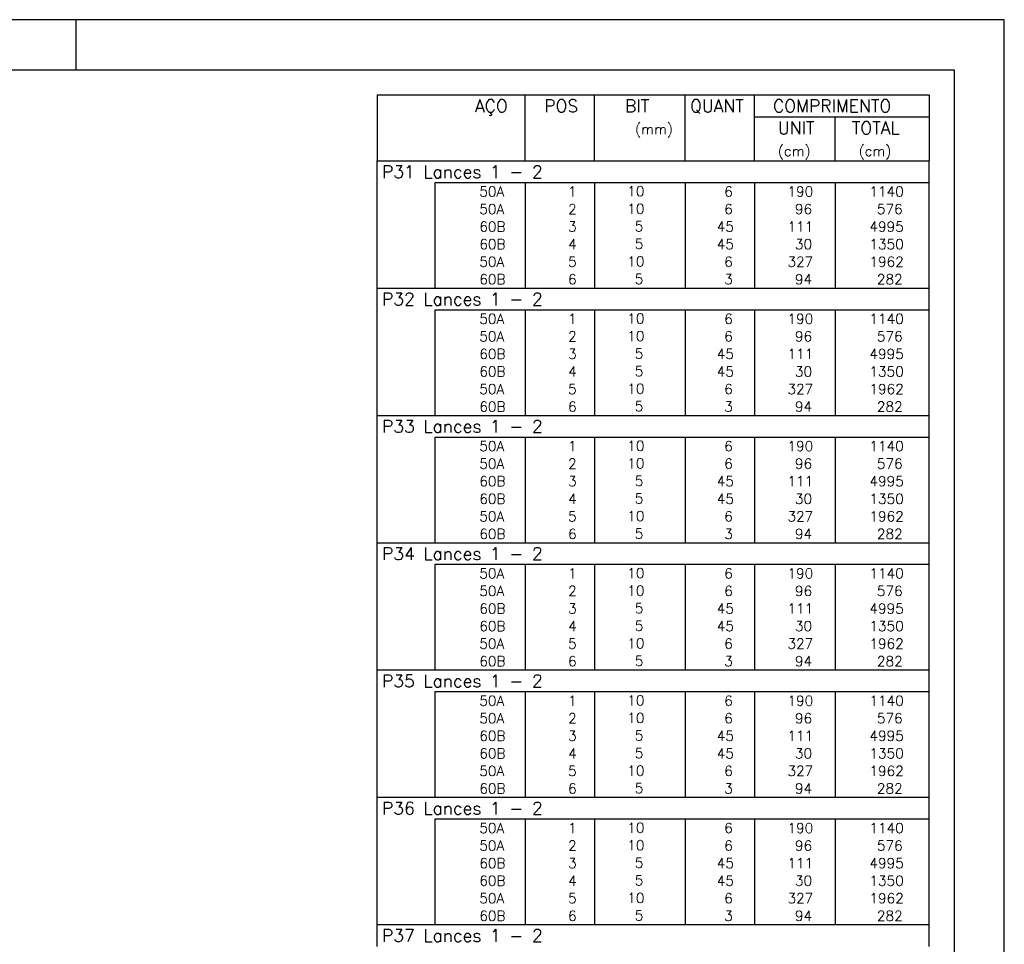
# Model space of a CAD drawing. Extents: x 0 to 84.1, y 0 to 59.4.
# Tile 8 of 8: x 64.5 to 84.1, y 41 to 59.4. Entities that reach past the tile are written whole.
import ezdxf

# ---------------------------------------------------------------- set-up
doc = ezdxf.new("R2010")
doc.units = 0
doc.header["$MEASUREMENT"] = 0
doc.layers.add('2', color=2, linetype='CONTINUOUS')
doc.styles.get("Standard").update_dxf_attribs({"font": 'ROMANS.SHX'})

msp = doc.modelspace()

# ---------------------------------------------------------------- linework, layer by layer
at = {"layer": '2', "linetype": 'Continuous'}
for p, q in [((84.100006, 59.400002), (0, 59.400002)), ((65.600006, 58.400002), (65.600006, 59.400002)), ((84.100006, 0), (84.100006, 59.400002)), ((71.6, 57.900006), (71.6, 56.587506)), ((71.6, 57.900006), (82.6, 57.900006)), ((74.55, 56.587506), (74.55, 57.900006)), ((75.93, 56.587506), (75.93, 57.900006)), ((77.74, 56.587506), (77.74, 57.900006)), ((79.12, 56.587506), (79.12, 57.900006)), ((82.6, 57.900006), (82.6, 56.587506)), ((79.12, 57.462506), (82.6, 57.462506)), ((80.73, 56.587506), (80.73, 57.462506)), ((71.6, 56.587506), (82.6, 56.587506)), ((71.6, 56.150006), (71.6, 56.587506)), ((71.6, 56.587506), (82.6, 56.587506)), ((82.6, 56.150006), (82.6, 56.587506)), ((71.6, 55.800006), (71.6, 56.150006)), ((82.6, 56.150006), (72.75, 56.150006)), ((72.75, 56.150006), (72.75, 55.800006)), ((74.55, 56.150006), (74.55, 55.800006)), ((75.93, 56.150006), (75.93, 55.800006)), ((77.74, 56.150006), (77.74, 55.800006)), ((79.12, 56.150006), (79.12, 55.800006)), ((80.73, 56.150006), (80.73, 55.800006)), ((82.6, 55.800006), (82.6, 56.150006)), ((71.6, 55.450006), (71.6, 55.800006)), ((72.75, 55.800006), (72.75, 55.450006)), ((74.55, 55.800006), (74.55, 55.450006)), ((75.93, 55.800006), (75.93, 55.450006)), ((77.74, 55.800006), (77.74, 55.450006)), ((79.12, 55.800006), (79.12, 55.450006)), ((80.73, 55.800006), (80.73, 55.450006)), ((82.6, 55.450006), (82.6, 55.800006)), ((71.6, 55.100006), (71.6, 55.450006)), ((72.75, 55.450006), (72.75, 55.100006)), ((74.55, 55.450006), (74.55, 55.100006)), ((75.93, 55.450006), (75.93, 55.100006)), ((77.74, 55.450006), (77.74, 55.100006)), ((79.12, 55.450006), (79.12, 55.100006)), ((80.73, 55.450006), (80.73, 55.100006)), ((82.6, 55.100006), (82.6, 55.450006)), ((71.6, 54.750006), (71.6, 55.100006)), ((72.75, 55.100006), (72.75, 54.750006)), ((74.55, 55.100006), (74.55, 54.750006)), ((75.93, 55.100006), (75.93, 54.750006)), ((77.74, 55.100006), (77.74, 54.750006)), ((79.12, 55.100006), (79.12, 54.750006)), ((80.73, 55.100006), (80.73, 54.750006)), ((82.6, 54.750006), (82.6, 55.100006)), ((71.6, 54.400007), (71.6, 54.750006)), ((72.75, 54.750006), (72.75, 54.400007)), ((74.55, 54.750006), (74.55, 54.400007)), ((75.93, 54.750006), (75.93, 54.400007)), ((77.74, 54.750006), (77.74, 54.400007)), ((79.12, 54.750006), (79.12, 54.400007)), ((80.73, 54.750006), (80.73, 54.400007)), ((82.6, 54.400007), (82.6, 54.750006)), ((71.6, 54.050007), (71.6, 54.400007)), ((72.75, 54.400007), (72.75, 54.050007)), ((74.55, 54.400007), (74.55, 54.050007)), ((75.93, 54.400007), (75.93, 54.050007)), ((77.74, 54.400007), (77.74, 54.050007)), ((79.12, 54.400007), (79.12, 54.050007)), ((80.73, 54.400007), (80.73, 54.050007)), ((82.6, 54.050007), (82.6, 54.400007)), ((71.6, 53.612507), (71.6, 54.050007)), ((71.6, 54.050007), (82.6, 54.050007)), ((82.6, 53.612507), (82.6, 54.050007)), ((71.6, 53.262507), (71.6, 53.612507)), ((82.6, 53.612507), (72.75, 53.612507)), ((72.75, 53.612507), (72.75, 53.262507)), ((74.55, 53.612507), (74.55, 53.262507)), ((75.93, 53.612507), (75.93, 53.262507)), ((77.74, 53.612507), (77.74, 53.262507)), ((79.12, 53.612507), (79.12, 53.262507)), ((80.73, 53.612507), (80.73, 53.262507)), ((82.6, 53.262507), (82.6, 53.612507)), ((71.6, 52.912507), (71.6, 53.262507)), ((72.75, 53.262507), (72.75, 52.912507)), ((74.55, 53.262507), (74.55, 52.912507)), ((75.93, 53.262507), (75.93, 52.912507)), ((77.74, 53.262507), (77.74, 52.912507)), ((79.12, 53.262507), (79.12, 52.912507)), ((80.73, 53.262507), (80.73, 52.912507)), ((82.6, 52.912507), (82.6, 53.262507)), ((71.6, 52.562507), (71.6, 52.912507)), ((72.75, 52.912507), (72.75, 52.562507)), ((74.55, 52.912507), (74.55, 52.562507)), ((75.93, 52.912507), (75.93, 52.562507)), ((77.74, 52.912507), (77.74, 52.562507)), ((79.12, 52.912507), (79.12, 52.562507)), ((80.73, 52.912507), (80.73, 52.562507)), ((82.6, 52.562507), (82.6, 52.912507)), ((71.6, 52.212507), (71.6, 52.562507)), ((72.75, 52.562507), (72.75, 52.212507)), ((74.55, 52.562507), (74.55, 52.212507)), ((75.93, 52.562507), (75.93, 52.212507)), ((77.74, 52.562507), (77.74, 52.212507)), ((79.12, 52.562507), (79.12, 52.212507)), ((80.73, 52.562507), (80.73, 52.212507)), ((82.6, 52.212507), (82.6, 52.562507)), ((71.6, 51.862507), (71.6, 52.212507)), ((72.75, 52.212507), (72.75, 51.862507)), ((74.55, 52.212507), (74.55, 51.862507)), ((75.93, 52.212507), (75.93, 51.862507)), ((77.74, 52.212507), (77.74, 51.862507)), ((79.12, 52.212507), (79.12, 51.862507)), ((80.73, 52.212507), (80.73, 51.862507)), ((82.6, 51.862507), (82.6, 52.212507)), ((71.6, 51.512507), (71.6, 51.862507)), ((72.75, 51.862507), (72.75, 51.512507)), ((74.55, 51.862507), (74.55, 51.512507)), ((75.93, 51.862507), (75.93, 51.512507)), ((77.74, 51.862507), (77.74, 51.512507)), ((79.12, 51.862507), (79.12, 51.512507)), ((80.73, 51.862507), (80.73, 51.512507)), ((82.6, 51.512507), (82.6, 51.862507)), ((71.6, 51.075007), (71.6, 51.512507)), ((71.6, 51.512507), (82.6, 51.512507)), ((82.6, 51.075007), (82.6, 51.512507)), ((71.6, 50.725007), (71.6, 51.075007)), ((82.6, 51.075007), (72.75, 51.075007)), ((72.75, 51.075007), (72.75, 50.725007)), ((74.55, 51.075007), (74.55, 50.725007)), ((75.93, 51.075007), (75.93, 50.725007)), ((77.74, 51.075007), (77.74, 50.725007)), ((79.12, 51.075007), (79.12, 50.725007)), ((80.73, 51.075007), (80.73, 50.725007)), ((82.6, 50.725007), (82.6, 51.075007)), ((71.6, 50.375007), (71.6, 50.725007)), ((72.75, 50.725007), (72.75, 50.375007)), ((74.55, 50.725007), (74.55, 50.375007)), ((75.93, 50.725007), (75.93, 50.375007)), ((77.74, 50.725007), (77.74, 50.375007)), ((79.12, 50.725007), (79.12, 50.375007)), ((80.73, 50.725007), (80.73, 50.375007)), ((82.6, 50.375007), (82.6, 50.725007)), ((71.6, 50.025008), (71.6, 50.375007)), ((72.75, 50.375007), (72.75, 50.025008)), ((74.55, 50.375007), (74.55, 50.025008)), ((75.93, 50.375007), (75.93, 50.025008)), ((77.74, 50.375007), (77.74, 50.025008)), ((79.12, 50.375007), (79.12, 50.025008)), ((80.73, 50.375007), (80.73, 50.025008)), ((82.6, 50.025008), (82.6, 50.375007)), ((71.6, 49.675008), (71.6, 50.025008)), ((72.75, 50.025008), (72.75, 49.675008)), ((74.55, 50.025008), (74.55, 49.675008)), ((75.93, 50.025008), (75.93, 49.675008)), ((77.74, 50.025008), (77.74, 49.675008)), ((79.12, 50.025008), (79.12, 49.675008)), ((80.73, 50.025008), (80.73, 49.675008)), ((82.6, 49.675008), (82.6, 50.025008)), ((71.6, 49.325008), (71.6, 49.675008)), ((72.75, 49.675008), (72.75, 49.325008)), ((74.55, 49.675008), (74.55, 49.325008)), ((75.93, 49.675008), (75.93, 49.325008)), ((77.74, 49.675008), (77.74, 49.325008)), ((79.12, 49.675008), (79.12, 49.325008)), ((80.73, 49.675008), (80.73, 49.325008)), ((82.6, 49.325008), (82.6, 49.675008)), ((71.6, 48.975008), (71.6, 49.325008)), ((72.75, 49.325008), (72.75, 48.975008)), ((74.55, 49.325008), (74.55, 48.975008)), ((75.93, 49.325008), (75.93, 48.975008)), ((77.74, 49.325008), (77.74, 48.975008)), ((79.12, 49.325008), (79.12, 48.975008)), ((80.73, 49.325008), (80.73, 48.975008)), ((82.6, 48.975008), (82.6, 49.325008)), ((71.6, 48.537508), (71.6, 48.975008)), ((71.6, 48.975008), (82.6, 48.975008)), ((82.6, 48.537508), (82.6, 48.975008)), ((71.6, 48.187508), (71.6, 48.537508)), ((82.6, 48.537508), (72.75, 48.537508)), ((72.75, 48.537508), (72.75, 48.187508)), ((74.55, 48.537508), (74.55, 48.187508)), ((75.93, 48.537508), (75.93, 48.187508)), ((77.74, 48.537508), (77.74, 48.187508)), ((79.12, 48.537508), (79.12, 48.187508)), ((80.73, 48.537508), (80.73, 48.187508)), ((82.6, 48.187508), (82.6, 48.537508)), ((71.6, 47.837508), (71.6, 48.187508)), ((72.75, 48.187508), (72.75, 47.837508)), ((74.55, 48.187508), (74.55, 47.837508)), ((75.93, 48.187508), (75.93, 47.837508)), ((77.74, 48.187508), (77.74, 47.837508)), ((79.12, 48.187508), (79.12, 47.837508)), ((80.73, 48.187508), (80.73, 47.837508)), ((82.6, 47.837508), (82.6, 48.187508)), ((71.6, 47.487508), (71.6, 47.837508)), ((72.75, 47.837508), (72.75, 47.487508)), ((74.55, 47.837508), (74.55, 47.487508)), ((75.93, 47.837508), (75.93, 47.487508)), ((77.74, 47.837508), (77.74, 47.487508)), ((79.12, 47.837508), (79.12, 47.487508)), ((80.73, 47.837508), (80.73, 47.487508)), ((82.6, 47.487508), (82.6, 47.837508)), ((71.6, 47.137508), (71.6, 47.487508)), ((72.75, 47.487508), (72.75, 47.137508)), ((74.55, 47.487508), (74.55, 47.137508)), ((75.93, 47.487508), (75.93, 47.137508)), ((77.74, 47.487508), (77.74, 47.137508)), ((79.12, 47.487508), (79.12, 47.137508)), ((80.73, 47.487508), (80.73, 47.137508)), ((82.6, 47.137508), (82.6, 47.487508)), ((71.6, 46.787508), (71.6, 47.137508)), ((72.75, 47.137508), (72.75, 46.787508)), ((74.55, 47.137508), (74.55, 46.787508)), ((75.93, 47.137508), (75.93, 46.787508)), ((77.74, 47.137508), (77.74, 46.787508)), ((79.12, 47.137508), (79.12, 46.787508)), ((80.73, 47.137508), (80.73, 46.787508)), ((82.6, 46.787508), (82.6, 47.137508)), ((71.6, 46.437508), (71.6, 46.787508)), ((72.75, 46.787508), (72.75, 46.437508)), ((74.55, 46.787508), (74.55, 46.437508)), ((75.93, 46.787508), (75.93, 46.437508)), ((77.74, 46.787508), (77.74, 46.437508)), ((79.12, 46.787508), (79.12, 46.437508)), ((80.73, 46.787508), (80.73, 46.437508)), ((82.6, 46.437508), (82.6, 46.787508)), ((71.6, 46.000008), (71.6, 46.437508)), ((71.6, 46.437508), (82.6, 46.437508)), ((82.6, 46.000008), (82.6, 46.437508)), ((71.6, 45.650008), (71.6, 46.000008)), ((82.6, 46.000008), (72.75, 46.000008)), ((72.75, 46.000008), (72.75, 45.650008)), ((74.55, 46.000008), (74.55, 45.650008)), ((75.93, 46.000008), (75.93, 45.650008)), ((77.74, 46.000008), (77.74, 45.650008)), ((79.12, 46.000008), (79.12, 45.650008)), ((80.73, 46.000008), (80.73, 45.650008)), ((82.6, 45.650008), (82.6, 46.000008)), ((71.6, 45.300009), (71.6, 45.650008)), ((72.75, 45.650008), (72.75, 45.300009)), ((74.55, 45.650008), (74.55, 45.300009)), ((75.93, 45.650008), (75.93, 45.300009)), ((77.74, 45.650008), (77.74, 45.300009)), ((79.12, 45.650008), (79.12, 45.300009)), ((80.73, 45.650008), (80.73, 45.300009)), ((82.6, 45.300009), (82.6, 45.650008)), ((71.6, 44.950009), (71.6, 45.300009)), ((72.75, 45.300009), (72.75, 44.950009)), ((74.55, 45.300009), (74.55, 44.950009)), ((75.93, 45.300009), (75.93, 44.950009)), ((77.74, 45.300009), (77.74, 44.950009)), ((79.12, 45.300009), (79.12, 44.950009)), ((80.73, 45.300009), (80.73, 44.950009)), ((82.6, 44.950009), (82.6, 45.300009)), ((71.6, 44.600009), (71.6, 44.950009)), ((72.75, 44.950009), (72.75, 44.600009)), ((74.55, 44.950009), (74.55, 44.600009)), ((75.93, 44.950009), (75.93, 44.600009)), ((77.74, 44.950009), (77.74, 44.600009)), ((79.12, 44.950009), (79.12, 44.600009)), ((80.73, 44.950009), (80.73, 44.600009)), ((82.6, 44.600009), (82.6, 44.950009)), ((71.6, 44.250009), (71.6, 44.600009)), ((72.75, 44.600009), (72.75, 44.250009)), ((74.55, 44.600009), (74.55, 44.250009)), ((75.93, 44.600009), (75.93, 44.250009)), ((77.74, 44.600009), (77.74, 44.250009)), ((79.12, 44.600009), (79.12, 44.250009)), ((80.73, 44.600009), (80.73, 44.250009)), ((82.6, 44.250009), (82.6, 44.600009)), ((71.6, 43.900009), (71.6, 44.250009)), ((72.75, 44.250009), (72.75, 43.900009)), ((74.55, 44.250009), (74.55, 43.900009)), ((75.93, 44.250009), (75.93, 43.900009)), ((77.74, 44.250009), (77.74, 43.900009)), ((79.12, 44.250009), (79.12, 43.900009)), ((80.73, 44.250009), (80.73, 43.900009)), ((82.6, 43.900009), (82.6, 44.250009)), ((71.6, 43.462509), (71.6, 43.900009)), ((71.6, 43.900009), (82.6, 43.900009)), ((82.6, 43.462509), (82.6, 43.900009)), ((71.6, 43.112509), (71.6, 43.462509)), ((82.6, 43.462509), (72.75, 43.462509)), ((72.75, 43.462509), (72.75, 43.112509)), ((74.55, 43.462509), (74.55, 43.112509)), ((75.93, 43.462509), (75.93, 43.112509)), ((77.74, 43.462509), (77.74, 43.112509)), ((79.12, 43.462509), (79.12, 43.112509)), ((80.73, 43.462509), (80.73, 43.112509)), ((82.6, 43.112509), (82.6, 43.462509)), ((71.6, 42.762509), (71.6, 43.112509)), ((72.75, 43.112509), (72.75, 42.762509)), ((74.55, 43.112509), (74.55, 42.762509)), ((75.93, 43.112509), (75.93, 42.762509)), ((77.74, 43.112509), (77.74, 42.762509)), ((79.12, 43.112509), (79.12, 42.762509)), ((80.73, 43.112509), (80.73, 42.762509)), ((82.6, 42.762509), (82.6, 43.112509)), ((71.6, 42.412509), (71.6, 42.762509)), ((72.75, 42.762509), (72.75, 42.412509)), ((74.55, 42.762509), (74.55, 42.412509)), ((75.93, 42.762509), (75.93, 42.412509)), ((77.74, 42.762509), (77.74, 42.412509)), ((79.12, 42.762509), (79.12, 42.412509)), ((80.73, 42.762509), (80.73, 42.412509)), ((82.6, 42.412509), (82.6, 42.762509)), ((71.6, 42.062509), (71.6, 42.412509)), ((72.75, 42.412509), (72.75, 42.062509)), ((74.55, 42.412509), (74.55, 42.062509)), ((75.93, 42.412509), (75.93, 42.062509)), ((77.74, 42.412509), (77.74, 42.062509)), ((79.12, 42.412509), (79.12, 42.062509)), ((80.73, 42.412509), (80.73, 42.062509)), ((82.6, 42.062509), (82.6, 42.412509)), ((71.6, 41.712509), (71.6, 42.062509)), ((72.75, 42.062509), (72.75, 41.712509)), ((74.55, 42.062509), (74.55, 41.712509)), ((75.93, 42.062509), (75.93, 41.712509)), ((77.74, 42.062509), (77.74, 41.712509)), ((79.12, 42.062509), (79.12, 41.712509)), ((80.73, 42.062509), (80.73, 41.712509)), ((82.6, 41.712509), (82.6, 42.062509)), ((71.6, 41.36251), (71.6, 41.712509)), ((72.75, 41.712509), (72.75, 41.36251)), ((74.55, 41.712509), (74.55, 41.36251)), ((75.93, 41.712509), (75.93, 41.36251)), ((77.74, 41.712509), (77.74, 41.36251)), ((79.12, 41.712509), (79.12, 41.36251)), ((80.73, 41.712509), (80.73, 41.36251)), ((82.6, 41.36251), (82.6, 41.712509)), ((71.6, 40.92501), (71.6, 41.36251)), ((71.6, 41.36251), (82.6, 41.36251)), ((82.6, 40.92501), (82.6, 41.36251))]:
    msp.add_line(p, q, dxfattribs=at)
msp.add_lwpolyline([(83.100006, 1), (2.5, 1), (2.5, 58.400002), (83.100006, 58.400002), (83.100006, 1)], dxfattribs=at)

# ---------------------------------------------------------------- texts
for s, height, p in [('AÇO', 0.25, (73.54958, 57.556256)), ('POS', 0.25, (74.93, 57.556256)), ('BIT', 0.25, (76.54, 57.556256)), ('QUANT', 0.25, (77.836489, 57.556256)), ('COMPRIMENTO', 0.25, (79.489469, 57.556256)), ('(mm)', 0.2, (76.74, 57.118756)), ('UNIT', 0.25, (79.586854, 57.118756)), ('TOTAL', 0.25, (81.059307, 57.118756)), ('(cm)', 0.2, (79.586854, 56.681256)), ('(cm)', 0.2, (81.196854, 56.681256)), ('P31 Lances 1 - 2', 0.25, (71.695798, 56.243756)), ('     50A', 0.2, (72.889661, 55.875006)), ('  1', 0.2, (75.13, 55.875006)), ('   10  ', 0.2, (76.136543, 55.88105)), ('    6', 0.2, (77.92, 55.875006)), ('   190', 0.2, (79.33, 55.875006)), ('   1140', 0.2, (80.963622, 55.875006)), ('     50A', 0.2, (72.889661, 55.525006)), ('  2', 0.2, (75.13, 55.525006)), ('   10  ', 0.2, (76.136543, 55.53105)), ('    6', 0.2, (77.92, 55.525006)), ('    96', 0.2, (79.33, 55.525006)), ('    576', 0.2, (80.963622, 55.525006)), ('     60B', 0.2, (72.889661, 55.175006)), ('  3', 0.2, (75.13, 55.175006)), ('    5  ', 0.2, (76.136543, 55.18105)), ('   45', 0.2, (77.92, 55.175006)), ('   111', 0.2, (79.33, 55.175006)), ('   4995', 0.2, (80.963622, 55.175006)), ('     60B', 0.2, (72.889661, 54.825006)), ('  4', 0.2, (75.13, 54.825006)), ('    5  ', 0.2, (76.136543, 54.83105)), ('   45', 0.2, (77.92, 54.825006)), ('    30', 0.2, (79.33, 54.825006)), ('   1350', 0.2, (80.963622, 54.825006)), ('     50A', 0.2, (72.889661, 54.475006)), ('  5', 0.2, (75.13, 54.475006)), ('   10  ', 0.2, (76.136543, 54.48105)), ('    6', 0.2, (77.92, 54.475006)), ('   327', 0.2, (79.33, 54.475006)), ('   1962', 0.2, (80.963622, 54.475006)), ('     60B', 0.2, (72.889661, 54.125006)), ('  6', 0.2, (75.13, 54.125006)), ('    5  ', 0.2, (76.136543, 54.13105)), ('    3', 0.2, (77.92, 54.125006)), ('    94', 0.2, (79.33, 54.125006)), ('    282', 0.2, (80.963622, 54.125006)), ('P32 Lances 1 - 2', 0.25, (71.695798, 53.706257)), ('     50A', 0.2, (72.889661, 53.337507)), ('  1', 0.2, (75.13, 53.337507)), ('   10  ', 0.2, (76.136543, 53.34355)), ('    6', 0.2, (77.92, 53.337507)), ('   190', 0.2, (79.33, 53.337507)), ('   1140', 0.2, (80.963622, 53.337507)), ('     50A', 0.2, (72.889661, 52.987507)), ('  2', 0.2, (75.13, 52.987507)), ('   10  ', 0.2, (76.136543, 52.993551)), ('    6', 0.2, (77.92, 52.987507)), ('    96', 0.2, (79.33, 52.987507)), ('    576', 0.2, (80.963622, 52.987507)), ('     60B', 0.2, (72.889661, 52.637507)), ('  3', 0.2, (75.13, 52.637507)), ('    5  ', 0.2, (76.136543, 52.643551)), ('   45', 0.2, (77.92, 52.637507)), ('   111', 0.2, (79.33, 52.637507)), ('   4995', 0.2, (80.963622, 52.637507)), ('     60B', 0.2, (72.889661, 52.287507)), ('  4', 0.2, (75.13, 52.287507)), ('    5  ', 0.2, (76.136543, 52.293551)), ('   45', 0.2, (77.92, 52.287507)), ('    30', 0.2, (79.33, 52.287507)), ('   1350', 0.2, (80.963622, 52.287507)), ('     50A', 0.2, (72.889661, 51.937507)), ('  5', 0.2, (75.13, 51.937507)), ('   10  ', 0.2, (76.136543, 51.943551)), ('    6', 0.2, (77.92, 51.937507)), ('   327', 0.2, (79.33, 51.937507)), ('   1962', 0.2, (80.963622, 51.937507)), ('     60B', 0.2, (72.889661, 51.587507)), ('  6', 0.2, (75.13, 51.587507)), ('    5  ', 0.2, (76.136543, 51.593551)), ('    3', 0.2, (77.92, 51.587507)), ('    94', 0.2, (79.33, 51.587507)), ('    282', 0.2, (80.963622, 51.587507)), ('P33 Lances 1 - 2', 0.25, (71.695798, 51.168757)), ('     50A', 0.2, (72.889661, 50.800007)), ('  1', 0.2, (75.13, 50.800007)), ('   10  ', 0.2, (76.136543, 50.806051)), ('    6', 0.2, (77.92, 50.800007)), ('   190', 0.2, (79.33, 50.800007)), ('   1140', 0.2, (80.963622, 50.800007)), ('     50A', 0.2, (72.889661, 50.450007)), ('  2', 0.2, (75.13, 50.450007)), ('   10  ', 0.2, (76.136543, 50.456051)), ('    6', 0.2, (77.92, 50.450007)), ('    96', 0.2, (79.33, 50.450007)), ('    576', 0.2, (80.963622, 50.450007)), ('     60B', 0.2, (72.889661, 50.100007)), ('  3', 0.2, (75.13, 50.100007)), ('    5  ', 0.2, (76.136543, 50.106051)), ('   45', 0.2, (77.92, 50.100007)), ('   111', 0.2, (79.33, 50.100007)), ('   4995', 0.2, (80.963622, 50.100007)), ('     60B', 0.2, (72.889661, 49.750007)), ('  4', 0.2, (75.13, 49.750007)), ('    5  ', 0.2, (76.136543, 49.756051)), ('   45', 0.2, (77.92, 49.750007)), ('    30', 0.2, (79.33, 49.750007)), ('   1350', 0.2, (80.963622, 49.750007)), ('     50A', 0.2, (72.889661, 49.400008)), ('  5', 0.2, (75.13, 49.400008)), ('   10  ', 0.2, (76.136543, 49.406051)), ('    6', 0.2, (77.92, 49.400008)), ('   327', 0.2, (79.33, 49.400008)), ('   1962', 0.2, (80.963622, 49.400008)), ('     60B', 0.2, (72.889661, 49.050008)), ('  6', 0.2, (75.13, 49.050008)), ('    5  ', 0.2, (76.136543, 49.056052)), ('    3', 0.2, (77.92, 49.050008)), ('    94', 0.2, (79.33, 49.050008)), ('    282', 0.2, (80.963622, 49.050008)), ('P34 Lances 1 - 2', 0.25, (71.695798, 48.631258)), ('     50A', 0.2, (72.889661, 48.262508)), ('  1', 0.2, (75.13, 48.262508)), ('   10  ', 0.2, (76.136543, 48.268552)), ('    6', 0.2, (77.92, 48.262508)), ('   190', 0.2, (79.33, 48.262508)), ('   1140', 0.2, (80.963622, 48.262508)), ('     50A', 0.2, (72.889661, 47.912508)), ('  2', 0.2, (75.13, 47.912508)), ('   10  ', 0.2, (76.136543, 47.918552)), ('    6', 0.2, (77.92, 47.912508)), ('    96', 0.2, (79.33, 47.912508)), ('    576', 0.2, (80.963622, 47.912508)), ('     60B', 0.2, (72.889661, 47.562508)), ('  3', 0.2, (75.13, 47.562508)), ('    5  ', 0.2, (76.136543, 47.568552)), ('   45', 0.2, (77.92, 47.562508)), ('   111', 0.2, (79.33, 47.562508)), ('   4995', 0.2, (80.963622, 47.562508)), ('     60B', 0.2, (72.889661, 47.212508)), ('  4', 0.2, (75.13, 47.212508)), ('    5  ', 0.2, (76.136543, 47.218552)), ('   45', 0.2, (77.92, 47.212508)), ('    30', 0.2, (79.33, 47.212508)), ('   1350', 0.2, (80.963622, 47.212508)), ('     50A', 0.2, (72.889661, 46.862508)), ('  5', 0.2, (75.13, 46.862508)), ('   10  ', 0.2, (76.136543, 46.868552)), ('    6', 0.2, (77.92, 46.862508)), ('   327', 0.2, (79.33, 46.862508)), ('   1962', 0.2, (80.963622, 46.862508)), ('     60B', 0.2, (72.889661, 46.512508)), ('  6', 0.2, (75.13, 46.512508)), ('    5  ', 0.2, (76.136543, 46.518552)), ('    3', 0.2, (77.92, 46.512508)), ('    94', 0.2, (79.33, 46.512508)), ('    282', 0.2, (80.963622, 46.512508)), ('P35 Lances 1 - 2', 0.25, (71.695798, 46.093758)), ('     50A', 0.2, (72.889661, 45.725008)), ('   10  ', 0.2, (76.136543, 45.731052)), ('    6', 0.2, (77.92, 45.725008)), ('   190', 0.2, (79.33, 45.725008)), ('   1140', 0.2, (80.963622, 45.725008)), ('  1', 0.2, (75.13, 45.725008)), ('     50A', 0.2, (72.889661, 45.375008)), ('  2', 0.2, (75.13, 45.375008)), ('   10  ', 0.2, (76.136543, 45.381052)), ('    6', 0.2, (77.92, 45.375008)), ('    96', 0.2, (79.33, 45.375008)), ('    576', 0.2, (80.963622, 45.375008)), ('     60B', 0.2, (72.889661, 45.025008)), ('  3', 0.2, (75.13, 45.025008)), ('    5  ', 0.2, (76.136543, 45.031052)), ('   45', 0.2, (77.92, 45.025008)), ('   111', 0.2, (79.33, 45.025008)), ('   4995', 0.2, (80.963622, 45.025008)), ('     60B', 0.2, (72.889661, 44.675009)), ('  4', 0.2, (75.13, 44.675009)), ('    5  ', 0.2, (76.136543, 44.681052)), ('   45', 0.2, (77.92, 44.675009)), ('    30', 0.2, (79.33, 44.675009)), ('   1350', 0.2, (80.963622, 44.675009)), ('     50A', 0.2, (72.889661, 44.325009)), ('  5', 0.2, (75.13, 44.325009)), ('   10  ', 0.2, (76.136543, 44.331053)), ('    6', 0.2, (77.92, 44.325009)), ('   327', 0.2, (79.33, 44.325009)), ('   1962', 0.2, (80.963622, 44.325009)), ('     60B', 0.2, (72.889661, 43.975009)), ('  6', 0.2, (75.13, 43.975009)), ('    5  ', 0.2, (76.136543, 43.981053)), ('    3', 0.2, (77.92, 43.975009)), ('    94', 0.2, (79.33, 43.975009)), ('    282', 0.2, (80.963622, 43.975009)), ('P36 Lances 1 - 2', 0.25, (71.695798, 43.556259)), ('     50A', 0.2, (72.889661, 43.187509)), ('  1', 0.2, (75.13, 43.187509)), ('   10  ', 0.2, (76.136543, 43.193553)), ('    6', 0.2, (77.92, 43.187509)), ('   190', 0.2, (79.33, 43.187509)), ('   1140', 0.2, (80.963622, 43.187509)), ('     50A', 0.2, (72.889661, 42.837509)), ('  2', 0.2, (75.13, 42.837509)), ('   10  ', 0.2, (76.136543, 42.843553)), ('    6', 0.2, (77.92, 42.837509)), ('    96', 0.2, (79.33, 42.837509)), ('    576', 0.2, (80.963622, 42.837509)), ('     60B', 0.2, (72.889661, 42.487509)), ('  3', 0.2, (75.13, 42.487509)), ('    5  ', 0.2, (76.136543, 42.493553)), ('   45', 0.2, (77.92, 42.487509)), ('   111', 0.2, (79.33, 42.487509)), ('   4995', 0.2, (80.963622, 42.487509)), ('     60B', 0.2, (72.889661, 42.137509)), ('  4', 0.2, (75.13, 42.137509)), ('    5  ', 0.2, (76.136543, 42.143553)), ('   45', 0.2, (77.92, 42.137509)), ('    30', 0.2, (79.33, 42.137509)), ('   1350', 0.2, (80.963622, 42.137509)), ('     50A', 0.2, (72.889661, 41.787509)), ('  5', 0.2, (75.13, 41.787509)), ('   10  ', 0.2, (76.136543, 41.793553)), ('    6', 0.2, (77.92, 41.787509)), ('   327', 0.2, (79.33, 41.787509)), ('   1962', 0.2, (80.963622, 41.787509)), ('     60B', 0.2, (72.889661, 41.437509)), ('  6', 0.2, (75.13, 41.437509)), ('    5  ', 0.2, (76.136543, 41.443553)), ('    3', 0.2, (77.92, 41.437509)), ('    94', 0.2, (79.33, 41.437509)), ('    282', 0.2, (80.963622, 41.437509)), ('P37 Lances 1 - 2', 0.25, (71.695798, 41.01876))]:
    msp.add_text(s, height=height, dxfattribs=at).set_placement(p)

doc.saveas('drawing.dxf')
